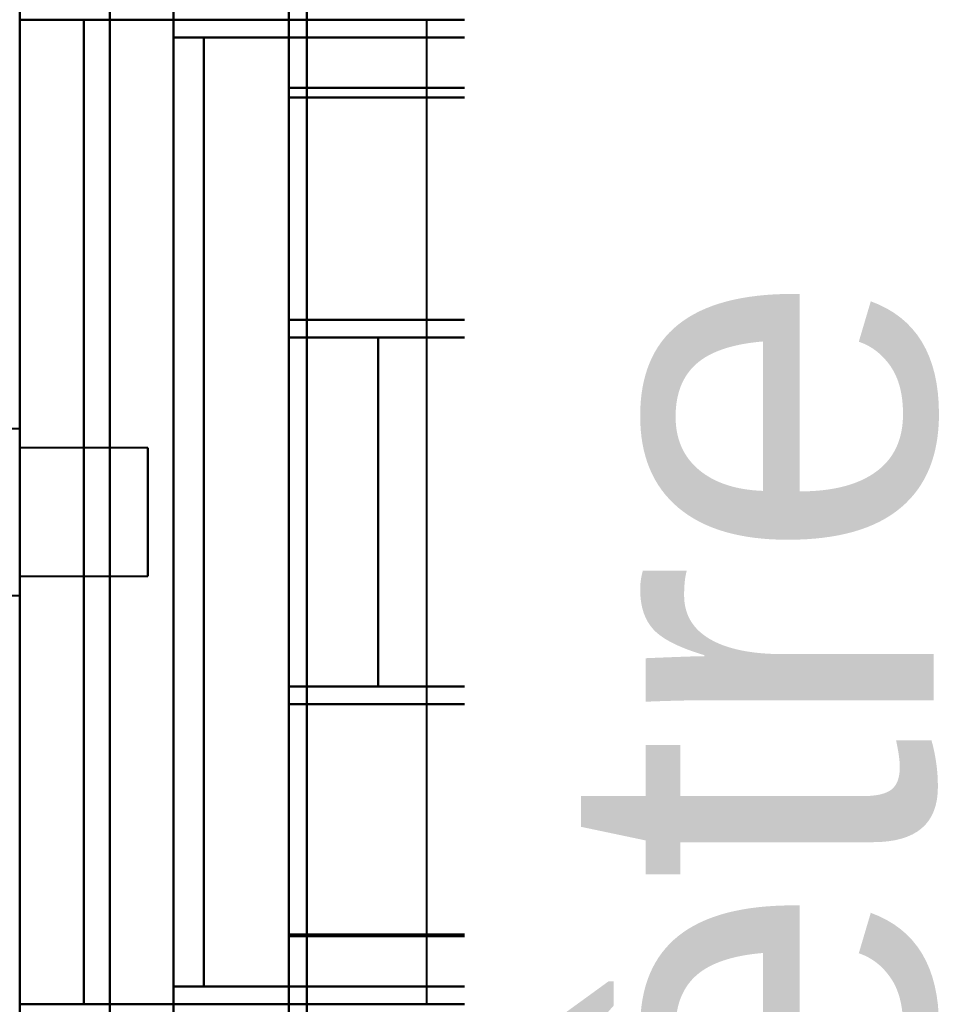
# Model space of a CAD drawing. Header units: millimetres. Extents: x -1352 to 2139, y -120 to 1046.
# Tile 70 of 77: x 585 to 621, y 824 to 863. Entities that reach past the tile are written whole.
import ezdxf

# ---------------------------------------------------------------- set-up
doc = ezdxf.new("R2010")
doc.units = ezdxf.units.MM
doc.layers.add('G-IMPT', color=8, linetype='Continuous', lineweight=40)
doc.styles.add('Arial_1', font='arial.ttf', dxfattribs={"height": 14.6304})

# ---------------------------------------------------------------- blocks, each defined once
blk = doc.blocks.new('NEXA 1000 CALQUES_dwg-755156-Avant')
at = {"layer": 'G-IMPT'}
for p, q in [((585, 128.972), (585, 972.772)), ((585, 616.883), (585, 921.872)), ((604, 921.872), (604, 616.883)), ((604, 616.883), (604, 921.872)), ((604.773, 921.281), (604.773, 617.429)), ((604.773, 617.429), (604.773, 921.281)), ((610, 920.838), (610, 617.839)), ((610, 617.839), (610, 920.838)), ((610.773, 920.246), (610.773, 618.386)), ((610.773, 618.386), (610.773, 920.246)), ((604, 909.862), (604, 604.872)), ((604, 604.872), (604, 909.862)), ((604.773, 909.315), (604.773, 605.464)), ((604.773, 605.464), (604.773, 909.315)), ((610, 908.906), (610, 605.907)), ((610, 605.907), (610, 908.906)), ((610.773, 908.359), (610.773, 606.498)), ((610.773, 606.498), (610.773, 908.359)), ((585, 808.194), (585, 878.194)), ((595.5, 808.194), (595.5, 878.194)), ((595.5, 878.194), (595.5, 808.194)), ((596.2, 878.194), (596.2, 808.194)), ((596.2, 808.194), (596.2, 878.194)), ((595.5, 877.713), (595.5, 808.693)), ((595.5, 808.693), (595.5, 877.713)), ((596.2, 808.693), (596.2, 877.713)), ((596.2, 877.713), (596.2, 808.693)), ((614.861, 862.572), (614.861, 863.899)), ((600.861, 862.572), (600.861, 824.172)), ((604.861, 862.572), (600.861, 862.572)), ((600.861, 862.572), (604.861, 862.572)), ((604.861, 862.572), (614.861, 862.572)), ((608.861, 862.572), (604.861, 862.572)), ((614.861, 862.572), (604.861, 862.572)), ((604.861, 862.572), (608.861, 862.572)), ((608.861, 861.872), (608.861, 862.572)), ((614.152, 862.572), (614.857, 862.572)), ((603.015, 861.872), (592.174, 861.872)), ((592.174, 861.872), (603.015, 861.872)), ((604.861, 861.872), (608.861, 861.872)), ((614.861, 861.872), (604.861, 861.872)), ((604.861, 861.872), (614.861, 861.872)), ((608.861, 861.872), (604.861, 861.872)), ((614.857, 861.872), (613.936, 861.872)), ((613.936, 861.872), (614.857, 861.872)), ((614.861, 850.872), (614.861, 861.872)), ((611.528, 860.872), (610.22, 860.872)), ((610.22, 860.872), (611.528, 860.872)), ((595.5, 859.917), (595.5, 850.872)), ((595.5, 850.872), (595.5, 859.917)), ((595.5, 850.172), (595.5, 859.534)), ((595.5, 859.534), (595.5, 850.172)), ((610.22, 857.872), (611.528, 857.872)), ((611.528, 857.872), (610.22, 857.872)), ((595.5, 850.872), (603.015, 850.872)), ((603.015, 850.872), (595.5, 850.872)), ((608.861, 850.872), (604.861, 850.872)), ((604.861, 850.872), (614.861, 850.872)), ((614.861, 850.872), (604.861, 850.872)), ((604.861, 850.872), (608.861, 850.872)), ((608.861, 850.172), (608.861, 850.872)), ((613.709, 850.872), (614.857, 850.872)), ((614.857, 850.872), (613.709, 850.872)), ((595.5, 850.172), (613.709, 850.172)), ((595.5, 850.172), (598.974, 850.172)), ((598.974, 850.172), (595.5, 850.172)), ((604.861, 850.172), (608.861, 850.172)), ((608.861, 850.172), (604.861, 850.172)), ((611.865, 849.872), (605, 849.872)), ((605, 843.372), (605, 849.872)), ((605, 849.872), (605, 843.372)), ((614.861, 850.172), (608.536, 850.172)), ((608.536, 850.172), (614.861, 850.172)), ((614.857, 850.172), (613.709, 850.172)), ((613.709, 850.172), (614.857, 850.172)), ((614.861, 836.572), (614.861, 850.172)), ((611.865, 849.522), (605, 849.522)), ((605, 849.522), (605, 843.372)), ((605, 843.372), (605, 849.522)), ((585, 846.622), (582.785, 846.622)), ((585, 843.372), (585, 846.622)), ((585, 846.622), (585, 843.372)), ((585, 840.122), (585, 846.187)), ((590, 845.872), (585, 845.872)), ((585, 845.872), (585, 843.372)), ((585, 843.372), (585, 845.872)), ((590, 845.872), (590, 843.372)), ((590, 843.372), (590, 845.872)), ((611.554, 843.372), (611.711, 845.372)), ((611.711, 845.372), (611.554, 843.372)), ((611.711, 845.372), (612.014, 845.372)), ((612.014, 845.372), (611.711, 845.372)), ((612.014, 845.372), (612.16, 843.372)), ((612.16, 843.372), (612.014, 845.372)), ((585, 840.558), (585, 843.372)), ((585, 843.372), (585, 840.872)), ((585, 843.372), (585, 840.122)), ((585, 840.872), (585, 843.372)), ((590, 843.372), (590, 840.872)), ((590, 840.872), (590, 843.372)), ((605, 836.872), (605, 843.372)), ((605, 843.372), (605, 837.222)), ((605, 843.372), (605, 836.872)), ((605, 837.222), (605, 843.372)), ((611.711, 841.372), (611.554, 843.372)), ((611.554, 843.372), (611.711, 841.372)), ((612.16, 843.372), (612.014, 841.372)), ((612.014, 841.372), (612.16, 843.372)), ((612.014, 841.372), (611.711, 841.372)), ((611.711, 841.372), (612.014, 841.372)), ((585, 840.872), (590, 840.872)), ((582.785, 840.122), (585, 840.122)), ((605, 837.222), (611.865, 837.222)), ((605, 836.872), (611.865, 836.872)), ((613.709, 836.572), (595.5, 836.572)), ((598.974, 836.572), (595.5, 836.572)), ((595.5, 836.572), (598.974, 836.572)), ((595.5, 826.894), (595.5, 836.572)), ((595.5, 836.572), (595.5, 826.894)), ((608.861, 836.572), (604.861, 836.572)), ((604.861, 836.572), (608.861, 836.572)), ((608.536, 836.572), (614.861, 836.572)), ((614.861, 836.572), (608.536, 836.572)), ((608.861, 835.872), (608.861, 836.572)), ((613.709, 836.572), (614.857, 836.572)), ((614.857, 836.572), (613.709, 836.572)), ((603.015, 835.872), (595.5, 835.872)), ((595.5, 835.872), (603.015, 835.872)), ((595.5, 835.872), (595.5, 826.827)), ((595.5, 826.827), (595.5, 835.872)), ((604.861, 835.872), (608.861, 835.872)), ((614.861, 835.872), (604.861, 835.872)), ((604.861, 835.872), (614.861, 835.872)), ((608.861, 835.872), (604.861, 835.872)), ((614.857, 835.872), (613.709, 835.872)), ((613.709, 835.872), (614.857, 835.872)), ((614.861, 824.872), (614.861, 835.872)), ((611.528, 828.872), (610.22, 828.872)), ((610.22, 828.872), (611.528, 828.872)), ((610.22, 825.872), (611.528, 825.872)), ((611.528, 825.872), (610.22, 825.872)), ((592.174, 824.872), (603.015, 824.872)), ((603.015, 824.872), (592.174, 824.872)), ((608.861, 824.872), (604.861, 824.872)), ((604.861, 824.872), (614.861, 824.872)), ((614.861, 824.872), (604.861, 824.872)), ((604.861, 824.872), (608.861, 824.872)), ((608.861, 824.172), (608.861, 824.872)), ((613.936, 824.872), (614.857, 824.872)), ((614.857, 824.872), (613.936, 824.872)), ((600.861, 824.172), (604.861, 824.172)), ((614.861, 824.172), (604.861, 824.172)), ((604.861, 824.172), (608.861, 824.172)), ((604.861, 824.172), (614.861, 824.172)), ((608.861, 824.172), (604.861, 824.172)), ((614.857, 824.172), (614.152, 824.172)), ((614.152, 824.172), (614.857, 824.172)), ((614.861, 822.846), (614.861, 824.172))]:
    blk.add_line(p, q, dxfattribs=at)
at = {"layer": 'G-IMPT', "flags": 128}
for points in [[(585, 972.772), (585, 761.822), (585, 550.872), (585, 339.922), (585, 128.972)], [(585, 882.872), (585, 863.122), (585, 843.372), (585, 823.622), (585, 803.872)], [(588.509, 882.872), (588.509, 863.122), (588.509, 843.372), (588.509, 823.622), (588.509, 803.872)], [(588.509, 803.872), (588.509, 823.622), (588.509, 843.372), (588.509, 863.122), (588.509, 882.872)], [(591, 882.872), (591, 863.122), (591, 843.372), (591, 823.622), (591, 803.872)], [(591, 803.872), (591, 823.622), (591, 843.372), (591, 863.122), (591, 882.872)], [(595.5, 882.872), (595.5, 877.134), (595.5, 871.395), (595.5, 865.656), (595.5, 859.917)], [(595.5, 859.917), (595.5, 865.656), (595.5, 871.395), (595.5, 877.134), (595.5, 882.872)], [(595.5, 859.534), (595.5, 865.194), (595.5, 870.853), (595.5, 876.513), (595.5, 882.172)], [(595.5, 882.172), (595.5, 876.513), (595.5, 870.853), (595.5, 865.194), (595.5, 859.534)], [(612.663, 859.534), (612.608, 864.62), (612.552, 869.705), (612.495, 874.789), (612.437, 879.872)], [(612.437, 879.872), (612.495, 874.789), (612.552, 869.705), (612.608, 864.62), (612.663, 859.534)], [(612.52, 879.872), (612.575, 874.885), (612.63, 869.896), (612.684, 864.907), (612.738, 859.917)], [(612.738, 859.917), (612.684, 864.907), (612.63, 869.896), (612.575, 874.885), (612.52, 879.872)], [(591, 861.872), (591, 865.622), (591, 869.372), (591, 873.122), (591, 876.872)], [(591, 876.872), (591, 873.122), (591, 869.372), (591, 865.622), (591, 861.872)], [(613.936, 876.872), (613.936, 873.122), (613.936, 869.372), (613.936, 865.622), (613.936, 861.872)], [(613.936, 861.872), (613.936, 865.622), (613.936, 869.372), (613.936, 873.122), (613.936, 876.872)], [(585, 810.572), (585, 826.972), (585, 843.372), (585, 859.772), (585, 876.172)], [(585, 810.572), (585, 826.972), (585, 843.372), (585, 859.772), (585, 876.172)], [(585, 810.572), (585, 826.972), (585, 843.372), (585, 859.772), (585, 876.172)], [(585, 876.172), (585, 859.772), (585, 843.372), (585, 826.972), (585, 810.572)], [(614.152, 876.172), (614.152, 872.772), (614.152, 869.372), (614.152, 865.972), (614.152, 862.572)], [(585, 872.872), (585, 858.122), (585, 843.372), (585, 828.622), (585, 813.872)], [(585, 813.872), (585, 828.622), (585, 843.372), (585, 858.122), (585, 872.872)], [(604.861, 872.872), (604.861, 870.297), (604.861, 867.722), (604.861, 865.147), (604.861, 862.572)], [(604.861, 862.572), (604.861, 865.147), (604.861, 867.722), (604.861, 870.297), (604.861, 872.872)], [(614.857, 862.572), (614.857, 862.866), (614.857, 863.159), (614.857, 863.453), (614.857, 863.746)], [(585, 824.172), (585, 833.772), (585, 843.372), (585, 852.972), (585, 862.572)], [(585, 862.572), (585, 852.972), (585, 843.372), (585, 833.772), (585, 824.172)], [(585, 824.172), (585, 833.772), (585, 843.372), (585, 852.972), (585, 862.572)], [(585, 862.572), (585.625, 862.572), (586.25, 862.572), (586.875, 862.572), (587.5, 862.572)], [(585, 862.572), (585, 852.972), (585, 843.372), (585, 833.772), (585, 824.172)], [(587.5, 862.572), (586.875, 862.572), (586.25, 862.572), (585.625, 862.572), (585, 862.572)], [(587.5, 862.572), (586.875, 862.572), (586.25, 862.572), (585.625, 862.572), (585, 862.572)], [(585, 862.572), (585.625, 862.572), (586.25, 862.572), (586.875, 862.572), (587.5, 862.572)], [(587.5, 862.572), (587.5, 852.972), (587.5, 843.372), (587.5, 833.772), (587.5, 824.172)], [(587.5, 824.172), (587.5, 833.772), (587.5, 843.372), (587.5, 852.972), (587.5, 862.572)], [(587.5, 824.172), (587.5, 833.772), (587.5, 843.372), (587.5, 852.972), (587.5, 862.572)], [(587.5, 862.572), (587.5, 852.972), (587.5, 843.372), (587.5, 833.772), (587.5, 824.172)], [(587.5, 862.572), (587.5, 852.972), (587.5, 843.372), (587.5, 833.772), (587.5, 824.172)], [(587.5, 824.172), (587.5, 833.772), (587.5, 843.372), (587.5, 852.972), (587.5, 862.572)], [(614.152, 862.572), (607.489, 862.572), (600.826, 862.572), (594.163, 862.572), (587.5, 862.572)], [(587.5, 862.572), (587.5, 852.972), (587.5, 843.372), (587.5, 833.772), (587.5, 824.172)], [(604.861, 862.572), (600.521, 862.572), (596.18, 862.572), (591.84, 862.572), (587.5, 862.572)], [(587.5, 862.572), (594.163, 862.572), (600.826, 862.572), (607.489, 862.572), (614.152, 862.572)], [(587.5, 862.572), (591.84, 862.572), (596.18, 862.572), (600.521, 862.572), (604.861, 862.572)], [(587.5, 824.172), (587.5, 833.772), (587.5, 843.372), (587.5, 852.972), (587.5, 862.572)], [(604.861, 861.872), (601.396, 861.872), (597.93, 861.872), (594.465, 861.872), (591, 861.872)], [(591, 861.872), (591, 852.622), (591, 843.372), (591, 834.122), (591, 824.872)], [(591, 861.872), (594.465, 861.872), (597.93, 861.872), (601.396, 861.872), (604.861, 861.872)], [(613.936, 861.872), (608.202, 861.872), (602.468, 861.872), (596.734, 861.872), (591, 861.872)], [(591, 824.872), (591, 834.122), (591, 843.372), (591, 852.622), (591, 861.872)], [(591, 861.872), (596.734, 861.872), (602.468, 861.872), (608.202, 861.872), (613.936, 861.872)], [(592.174, 824.872), (592.174, 834.122), (592.174, 843.372), (592.174, 852.622), (592.174, 861.872)], [(592.174, 861.872), (595.346, 861.872), (598.517, 861.872), (601.689, 861.872), (604.861, 861.872)], [(604.861, 861.872), (601.689, 861.872), (598.517, 861.872), (595.346, 861.872), (592.174, 861.872)], [(592.174, 861.872), (592.174, 852.622), (592.174, 843.372), (592.174, 834.122), (592.174, 824.872)], [(603.015, 861.872), (603.477, 861.872), (603.938, 861.872), (604.399, 861.872), (604.861, 861.872)], [(603.015, 850.872), (603.015, 853.622), (603.015, 856.372), (603.015, 859.122), (603.015, 861.872)], [(603.015, 861.872), (603.015, 859.122), (603.015, 856.372), (603.015, 853.622), (603.015, 850.872)], [(604.861, 861.872), (604.399, 861.872), (603.938, 861.872), (603.477, 861.872), (603.015, 861.872)], [(604.861, 861.872), (604.861, 859.122), (604.861, 856.372), (604.861, 853.622), (604.861, 850.872)], [(604.861, 850.872), (604.861, 853.622), (604.861, 856.372), (604.861, 859.122), (604.861, 861.872)], [(604.861, 850.872), (604.861, 853.622), (604.861, 856.372), (604.861, 859.122), (604.861, 861.872)], [(604.861, 861.872), (604.861, 859.122), (604.861, 856.372), (604.861, 853.622), (604.861, 850.872)], [(604.861, 850.872), (604.861, 853.622), (604.861, 856.372), (604.861, 859.122), (604.861, 861.872)], [(604.861, 861.872), (604.861, 859.122), (604.861, 856.372), (604.861, 853.622), (604.861, 850.872)], [(614.857, 861.872), (614.857, 859.122), (614.857, 856.372), (614.857, 853.622), (614.857, 850.872)], [(614.857, 850.872), (614.857, 853.622), (614.857, 856.372), (614.857, 859.122), (614.857, 861.872)], [(605, 857.872), (605, 858.622), (605, 859.372), (605, 860.122), (605, 860.872)], [(605, 860.872), (605, 860.122), (605, 859.372), (605, 858.622), (605, 857.872)], [(610.22, 860.872), (608.915, 860.872), (607.61, 860.872), (606.305, 860.872), (605, 860.872)], [(605, 860.872), (605, 860.122), (605, 859.372), (605, 858.622), (605, 857.872)], [(611.528, 860.872), (609.896, 860.872), (608.264, 860.872), (606.632, 860.872), (605, 860.872)], [(605, 860.872), (606.305, 860.872), (607.61, 860.872), (608.915, 860.872), (610.22, 860.872)], [(605, 857.872), (605, 858.622), (605, 859.372), (605, 860.122), (605, 860.872)], [(605, 860.872), (606.632, 860.872), (608.264, 860.872), (609.896, 860.872), (611.528, 860.872)], [(610.22, 860.872), (610.22, 860.122), (610.22, 859.372), (610.22, 858.622), (610.22, 857.872)], [(610.22, 857.872), (610.22, 858.622), (610.22, 859.372), (610.22, 860.122), (610.22, 860.872)], [(611.528, 857.872), (611.528, 858.622), (611.528, 859.372), (611.528, 860.122), (611.528, 860.872)], [(611.528, 860.872), (611.528, 860.122), (611.528, 859.372), (611.528, 858.622), (611.528, 857.872)], [(595.5, 859.917), (599.809, 859.917), (604.119, 859.917), (608.428, 859.917), (612.738, 859.917)], [(612.738, 859.917), (608.428, 859.917), (604.119, 859.917), (599.809, 859.917), (595.5, 859.917)], [(595.5, 859.534), (599.791, 859.534), (604.082, 859.534), (608.373, 859.534), (612.663, 859.534)], [(612.663, 859.534), (608.373, 859.534), (604.082, 859.534), (599.791, 859.534), (595.5, 859.534)], [(605, 857.872), (606.305, 857.872), (607.61, 857.872), (608.915, 857.872), (610.22, 857.872)], [(610.22, 857.872), (608.915, 857.872), (607.61, 857.872), (606.305, 857.872), (605, 857.872)], [(605, 857.872), (606.632, 857.872), (608.264, 857.872), (609.896, 857.872), (611.528, 857.872)], [(611.528, 857.872), (609.896, 857.872), (608.264, 857.872), (606.632, 857.872), (605, 857.872)], [(604.861, 850.872), (602.521, 850.872), (600.18, 850.872), (597.84, 850.872), (595.5, 850.872)], [(595.5, 850.872), (595.5, 850.697), (595.5, 850.522), (595.5, 850.347), (595.5, 850.172)], [(595.5, 850.172), (595.5, 850.347), (595.5, 850.522), (595.5, 850.697), (595.5, 850.872)], [(595.5, 850.872), (597.84, 850.872), (600.18, 850.872), (602.521, 850.872), (604.861, 850.872)], [(595.5, 850.872), (597.84, 850.872), (600.18, 850.872), (602.521, 850.872), (604.861, 850.872)], [(604.861, 850.872), (602.521, 850.872), (600.18, 850.872), (597.84, 850.872), (595.5, 850.872)], [(595.5, 850.872), (600.052, 850.872), (604.604, 850.872), (609.157, 850.872), (613.709, 850.872)], [(595.5, 850.172), (595.5, 850.347), (595.5, 850.522), (595.5, 850.697), (595.5, 850.872)], [(595.5, 850.872), (595.5, 850.697), (595.5, 850.522), (595.5, 850.347), (595.5, 850.172)], [(595.5, 850.172), (595.5, 850.347), (595.5, 850.522), (595.5, 850.697), (595.5, 850.872)], [(595.5, 850.872), (595.5, 850.697), (595.5, 850.522), (595.5, 850.347), (595.5, 850.172)], [(613.709, 850.872), (609.157, 850.872), (604.604, 850.872), (600.052, 850.872), (595.5, 850.872)], [(604.861, 850.872), (604.399, 850.872), (603.938, 850.872), (603.477, 850.872), (603.015, 850.872)], [(603.015, 850.872), (603.477, 850.872), (603.938, 850.872), (604.399, 850.872), (604.861, 850.872)], [(595.5, 850.172), (597.84, 850.172), (600.18, 850.172), (602.521, 850.172), (604.861, 850.172)], [(604.861, 850.172), (602.521, 850.172), (600.18, 850.172), (597.84, 850.172), (595.5, 850.172)], [(604.861, 850.172), (602.521, 850.172), (600.18, 850.172), (597.84, 850.172), (595.5, 850.172)], [(613.709, 850.172), (609.157, 850.172), (604.604, 850.172), (600.052, 850.172), (595.5, 850.172)], [(595.5, 850.172), (597.84, 850.172), (600.18, 850.172), (602.521, 850.172), (604.861, 850.172)], [(595.5, 850.172), (600.052, 850.172), (604.604, 850.172), (609.157, 850.172), (613.709, 850.172)], [(598.974, 836.572), (598.974, 839.972), (598.974, 843.372), (598.974, 846.772), (598.974, 850.172)], [(598.974, 850.172), (601.365, 850.172), (603.755, 850.172), (606.146, 850.172), (608.536, 850.172)], [(598.974, 850.172), (598.974, 846.772), (598.974, 843.372), (598.974, 839.972), (598.974, 836.572)], [(608.536, 850.172), (606.146, 850.172), (603.755, 850.172), (601.365, 850.172), (598.974, 850.172)], [(604.861, 850.172), (604.861, 846.772), (604.861, 843.372), (604.861, 839.972), (604.861, 836.572)], [(604.861, 836.572), (604.861, 839.972), (604.861, 843.372), (604.861, 846.772), (604.861, 850.172)], [(604.861, 836.572), (604.861, 839.972), (604.861, 843.372), (604.861, 846.772), (604.861, 850.172)], [(604.861, 850.172), (604.861, 846.772), (604.861, 843.372), (604.861, 839.972), (604.861, 836.572)], [(608.536, 836.572), (608.536, 839.972), (608.536, 843.372), (608.536, 846.772), (608.536, 850.172)], [(608.536, 850.172), (608.536, 846.772), (608.536, 843.372), (608.536, 839.972), (608.536, 836.572)], [(614.857, 850.172), (614.857, 846.772), (614.857, 843.372), (614.857, 839.972), (614.857, 836.572)], [(614.857, 836.572), (614.857, 839.972), (614.857, 843.372), (614.857, 846.772), (614.857, 850.172)], [(605, 843.372), (605, 843.872), (605, 844.372), (605, 844.872), (605, 845.372)], [(605, 845.372), (606.754, 845.372), (608.507, 845.372), (610.261, 845.372), (612.014, 845.372)], [(611.711, 845.372), (610.033, 845.372), (608.356, 845.372), (606.678, 845.372), (605, 845.372)], [(605, 845.372), (605, 844.872), (605, 844.372), (605, 843.872), (605, 843.372)], [(612.014, 845.372), (610.261, 845.372), (608.507, 845.372), (606.754, 845.372), (605, 845.372)], [(605, 845.372), (606.678, 845.372), (608.356, 845.372), (610.033, 845.372), (611.711, 845.372)], [(605, 845.372), (605, 844.872), (605, 844.372), (605, 843.872), (605, 843.372)], [(605, 843.372), (605, 843.872), (605, 844.372), (605, 844.872), (605, 845.372)], [(605, 841.372), (605, 841.872), (605, 842.372), (605, 842.872), (605, 843.372)], [(605, 843.372), (606.79, 843.372), (608.58, 843.372), (610.37, 843.372), (612.16, 843.372)], [(612.16, 843.372), (610.37, 843.372), (608.58, 843.372), (606.79, 843.372), (605, 843.372)], [(611.554, 843.372), (609.916, 843.372), (608.277, 843.372), (606.639, 843.372), (605, 843.372)], [(605, 843.372), (605, 842.872), (605, 842.372), (605, 841.872), (605, 841.372)], [(605, 843.372), (606.639, 843.372), (608.277, 843.372), (609.916, 843.372), (611.554, 843.372)], [(605, 843.372), (605, 842.872), (605, 842.372), (605, 841.872), (605, 841.372)], [(605, 841.372), (605, 841.872), (605, 842.372), (605, 842.872), (605, 843.372)], [(611.711, 841.372), (610.033, 841.372), (608.356, 841.372), (606.678, 841.372), (605, 841.372)], [(605, 841.372), (606.754, 841.372), (608.507, 841.372), (610.261, 841.372), (612.014, 841.372)], [(612.014, 841.372), (610.261, 841.372), (608.507, 841.372), (606.754, 841.372), (605, 841.372)], [(605, 841.372), (606.678, 841.372), (608.356, 841.372), (610.033, 841.372), (611.711, 841.372)], [(604.861, 836.572), (602.521, 836.572), (600.18, 836.572), (597.84, 836.572), (595.5, 836.572)], [(595.5, 836.572), (595.5, 836.397), (595.5, 836.222), (595.5, 836.047), (595.5, 835.872)], [(595.5, 835.872), (595.5, 836.047), (595.5, 836.222), (595.5, 836.397), (595.5, 836.572)], [(595.5, 836.572), (597.84, 836.572), (600.18, 836.572), (602.521, 836.572), (604.861, 836.572)], [(595.5, 835.872), (595.5, 836.047), (595.5, 836.222), (595.5, 836.397), (595.5, 836.572)], [(595.5, 836.572), (595.5, 836.397), (595.5, 836.222), (595.5, 836.047), (595.5, 835.872)], [(595.5, 835.872), (595.5, 836.047), (595.5, 836.222), (595.5, 836.397), (595.5, 836.572)], [(604.861, 836.572), (602.521, 836.572), (600.18, 836.572), (597.84, 836.572), (595.5, 836.572)], [(595.5, 836.572), (600.052, 836.572), (604.604, 836.572), (609.157, 836.572), (613.709, 836.572)], [(595.5, 836.572), (597.84, 836.572), (600.18, 836.572), (602.521, 836.572), (604.861, 836.572)], [(595.5, 836.572), (595.5, 836.397), (595.5, 836.222), (595.5, 836.047), (595.5, 835.872)], [(613.709, 836.572), (609.157, 836.572), (604.604, 836.572), (600.052, 836.572), (595.5, 836.572)], [(608.536, 836.572), (606.146, 836.572), (603.755, 836.572), (601.365, 836.572), (598.974, 836.572)], [(598.974, 836.572), (601.365, 836.572), (603.755, 836.572), (606.146, 836.572), (608.536, 836.572)], [(595.5, 835.872), (597.84, 835.872), (600.18, 835.872), (602.521, 835.872), (604.861, 835.872)], [(604.861, 835.872), (602.521, 835.872), (600.18, 835.872), (597.84, 835.872), (595.5, 835.872)], [(595.5, 835.872), (597.84, 835.872), (600.18, 835.872), (602.521, 835.872), (604.861, 835.872)], [(604.861, 835.872), (602.521, 835.872), (600.18, 835.872), (597.84, 835.872), (595.5, 835.872)], [(613.709, 835.872), (609.157, 835.872), (604.604, 835.872), (600.052, 835.872), (595.5, 835.872)], [(595.5, 835.872), (600.052, 835.872), (604.604, 835.872), (609.157, 835.872), (613.709, 835.872)], [(603.015, 835.872), (603.477, 835.872), (603.938, 835.872), (604.399, 835.872), (604.861, 835.872)], [(603.015, 824.872), (603.015, 827.622), (603.015, 830.372), (603.015, 833.122), (603.015, 835.872)], [(603.015, 835.872), (603.015, 833.122), (603.015, 830.372), (603.015, 827.622), (603.015, 824.872)], [(604.861, 835.872), (604.399, 835.872), (603.938, 835.872), (603.477, 835.872), (603.015, 835.872)], [(604.861, 835.872), (604.861, 833.122), (604.861, 830.372), (604.861, 827.622), (604.861, 824.872)], [(604.861, 824.872), (604.861, 827.622), (604.861, 830.372), (604.861, 833.122), (604.861, 835.872)], [(604.861, 824.872), (604.861, 827.622), (604.861, 830.372), (604.861, 833.122), (604.861, 835.872)], [(604.861, 835.872), (604.861, 833.122), (604.861, 830.372), (604.861, 827.622), (604.861, 824.872)], [(604.861, 824.872), (604.861, 827.622), (604.861, 830.372), (604.861, 833.122), (604.861, 835.872)], [(604.861, 835.872), (604.861, 833.122), (604.861, 830.372), (604.861, 827.622), (604.861, 824.872)], [(614.857, 835.872), (614.857, 833.122), (614.857, 830.372), (614.857, 827.622), (614.857, 824.872)], [(614.857, 824.872), (614.857, 827.622), (614.857, 830.372), (614.857, 833.122), (614.857, 835.872)], [(610.22, 828.872), (608.915, 828.872), (607.61, 828.872), (606.305, 828.872), (605, 828.872)], [(605, 828.872), (605, 828.122), (605, 827.372), (605, 826.622), (605, 825.872)], [(611.528, 828.872), (609.896, 828.872), (608.264, 828.872), (606.632, 828.872), (605, 828.872)], [(605, 828.872), (606.305, 828.872), (607.61, 828.872), (608.915, 828.872), (610.22, 828.872)], [(605, 825.872), (605, 826.622), (605, 827.372), (605, 828.122), (605, 828.872)], [(605, 828.872), (606.632, 828.872), (608.264, 828.872), (609.896, 828.872), (611.528, 828.872)], [(605, 828.872), (605, 828.122), (605, 827.372), (605, 826.622), (605, 825.872)], [(605, 825.872), (605, 826.622), (605, 827.372), (605, 828.122), (605, 828.872)], [(610.22, 828.872), (610.22, 828.122), (610.22, 827.372), (610.22, 826.622), (610.22, 825.872)], [(610.22, 825.872), (610.22, 826.622), (610.22, 827.372), (610.22, 828.122), (610.22, 828.872)], [(611.528, 825.872), (611.528, 826.622), (611.528, 827.372), (611.528, 828.122), (611.528, 828.872)], [(611.528, 828.872), (611.528, 828.122), (611.528, 827.372), (611.528, 826.622), (611.528, 825.872)], [(595.5, 804.572), (595.5, 810.153), (595.5, 815.733), (595.5, 821.314), (595.5, 826.894)], [(612.659, 826.894), (608.37, 826.894), (604.08, 826.894), (599.79, 826.894), (595.5, 826.894)], [(595.5, 826.894), (595.5, 821.314), (595.5, 815.733), (595.5, 810.153), (595.5, 804.572)], [(595.5, 826.894), (599.79, 826.894), (604.08, 826.894), (608.37, 826.894), (612.659, 826.894)], [(595.5, 826.827), (595.5, 821.089), (595.5, 815.35), (595.5, 809.611), (595.5, 803.872)], [(595.5, 803.872), (595.5, 809.611), (595.5, 815.35), (595.5, 821.089), (595.5, 826.827)], [(595.5, 826.827), (599.809, 826.827), (604.119, 826.827), (608.428, 826.827), (612.738, 826.827)], [(612.738, 826.827), (608.428, 826.827), (604.119, 826.827), (599.809, 826.827), (595.5, 826.827)], [(612.437, 806.872), (612.494, 811.877), (612.549, 816.882), (612.605, 821.888), (612.659, 826.894)], [(612.659, 826.894), (612.605, 821.888), (612.549, 816.882), (612.494, 811.877), (612.437, 806.872)], [(612.738, 826.827), (612.684, 821.838), (612.63, 816.848), (612.575, 811.86), (612.52, 806.872)], [(612.52, 806.872), (612.575, 811.86), (612.63, 816.848), (612.684, 821.838), (612.738, 826.827)], [(605, 825.872), (606.305, 825.872), (607.61, 825.872), (608.915, 825.872), (610.22, 825.872)], [(610.22, 825.872), (608.915, 825.872), (607.61, 825.872), (606.305, 825.872), (605, 825.872)], [(605, 825.872), (606.632, 825.872), (608.264, 825.872), (609.896, 825.872), (611.528, 825.872)], [(611.528, 825.872), (609.896, 825.872), (608.264, 825.872), (606.632, 825.872), (605, 825.872)], [(591, 824.872), (594.465, 824.872), (597.93, 824.872), (601.396, 824.872), (604.861, 824.872)], [(604.861, 824.872), (601.396, 824.872), (597.93, 824.872), (594.465, 824.872), (591, 824.872)], [(591, 824.872), (596.734, 824.872), (602.468, 824.872), (608.202, 824.872), (613.936, 824.872)], [(591, 809.872), (591, 813.622), (591, 817.372), (591, 821.122), (591, 824.872)], [(591, 824.872), (591, 821.122), (591, 817.372), (591, 813.622), (591, 809.872)], [(613.936, 824.872), (608.202, 824.872), (602.468, 824.872), (596.734, 824.872), (591, 824.872)], [(604.861, 824.872), (601.689, 824.872), (598.517, 824.872), (595.346, 824.872), (592.174, 824.872)], [(592.174, 824.872), (595.346, 824.872), (598.517, 824.872), (601.689, 824.872), (604.861, 824.872)], [(604.861, 824.872), (604.399, 824.872), (603.938, 824.872), (603.477, 824.872), (603.015, 824.872)], [(603.015, 824.872), (603.477, 824.872), (603.938, 824.872), (604.399, 824.872), (604.861, 824.872)], [(613.936, 809.872), (613.936, 813.622), (613.936, 817.372), (613.936, 821.122), (613.936, 824.872)], [(613.936, 824.872), (613.936, 821.122), (613.936, 817.372), (613.936, 813.622), (613.936, 809.872)], [(587.5, 824.172), (586.875, 824.172), (586.25, 824.172), (585.625, 824.172), (585, 824.172)], [(585, 824.172), (585.625, 824.172), (586.25, 824.172), (586.875, 824.172), (587.5, 824.172)], [(587.5, 824.172), (586.875, 824.172), (586.25, 824.172), (585.625, 824.172), (585, 824.172)], [(585, 824.172), (585.625, 824.172), (586.25, 824.172), (586.875, 824.172), (587.5, 824.172)], [(587.5, 824.172), (591.84, 824.172), (596.18, 824.172), (600.521, 824.172), (604.861, 824.172)], [(614.152, 824.172), (607.489, 824.172), (600.826, 824.172), (594.163, 824.172), (587.5, 824.172)], [(604.861, 824.172), (600.521, 824.172), (596.18, 824.172), (591.84, 824.172), (587.5, 824.172)], [(604.861, 824.172), (604.861, 821.597), (604.861, 819.022), (604.861, 816.447), (604.861, 813.872)], [(604.861, 813.872), (604.861, 816.447), (604.861, 819.022), (604.861, 821.597), (604.861, 824.172)], [(614.152, 810.572), (614.152, 813.972), (614.152, 817.372), (614.152, 820.772), (614.152, 824.172)], [(614.857, 822.999), (614.857, 823.292), (614.857, 823.586), (614.857, 823.879), (614.857, 824.172)], [(614.857, 824.172), (614.857, 823.879), (614.857, 823.586), (614.857, 823.292), (614.857, 822.999)]]:
    blk.add_lwpolyline(points, dxfattribs=at)
at = {"layer": 'G-IMPT'}
blk.add_open_spline([(606.163, 878.194), (605.333, 873.509), (604.098, 862.39), (603.306, 842.922), (604.236, 823.567), (605.514, 812.718), (606.359, 808.194)], degree=3, dxfattribs=at)
for points, knots in [([(606.359, 808.194), (605.975, 810.464), (605.425, 814.199), (604.8, 819.659), (604.25, 825.525), (603.759, 833.186), (603.528, 842.96), (603.688, 852.619), (604.135, 860.496), (604.644, 866.359), (605.251, 872.031), (605.787, 875.859), (606.163, 878.194)], [0, 0, 0, 0, 0.125, 0.1875, 0.25, 0.375, 0.5, 0.625, 0.75, 0.8125, 0.875, 1, 1, 1, 1]), ([(609.115, 876.13), (608.737, 873.94), (608.197, 870.349), (607.585, 865.024), (607.072, 859.515), (606.62, 852.101), (606.458, 843.006), (606.692, 833.803), (607.188, 826.594), (607.743, 821.085), (608.374, 815.96), (608.927, 812.457), (609.313, 810.33)], [0, 0, 0, 0, 0.125, 0.1875, 0.25, 0.375, 0.5, 0.625, 0.75, 0.8125, 0.875, 1, 1, 1, 1]), ([(609.313, 810.33), (608.913, 812.578), (608.354, 816.125), (607.729, 821.219), (607.329, 825.194), (606.998, 829.433), (606.743, 833.911), (606.576, 838.488), (606.507, 842.986), (606.542, 847.492), (606.675, 852.091), (606.898, 856.607), (607.201, 860.898), (607.578, 864.942), (608.176, 870.147), (608.722, 873.801), (609.115, 876.13)], [0, 0, 0, 0, 0.125, 0.1875, 0.25, 0.3125, 0.375, 0.4375, 0.5, 0.5625, 0.625, 0.6875, 0.75, 0.8125, 0.875, 1, 1, 1, 1]), ([(612.738, 859.917), (612.756, 858.668), (612.81, 856.845), (612.951, 854.777), (613.079, 853.431), (613.229, 852.31), (613.444, 851.21), (613.6, 850.872), (613.709, 850.872)], [0, 0, 0, 0, 0.25, 0.375, 0.5, 0.625, 0.75, 1, 1, 1, 1]), ([(613.709, 850.872), (613.655, 850.878), (613.548, 850.997), (613.39, 851.479), (613.229, 852.321), (613.079, 853.429), (612.951, 854.777), (612.81, 856.856), (612.754, 858.62), (612.738, 859.917)], [0, 0, 0, 0, 0.125, 0.25, 0.375, 0.5, 0.625, 0.75, 1, 1, 1, 1]), ([(613.709, 850.172), (613.596, 850.172), (613.431, 850.517), (613.203, 851.65), (613.043, 852.808), (612.905, 854.193), (612.751, 856.324), (612.687, 858.224), (612.663, 859.534)], [0, 0, 0, 0, 0.25, 0.375, 0.5, 0.625, 0.75, 1, 1, 1, 1]), ([(612.663, 859.534), (612.686, 858.177), (612.751, 856.337), (612.905, 854.191), (613.089, 852.347), (613.319, 850.963), (613.54, 850.299), (613.653, 850.178), (613.709, 850.172)], [0, 0, 0, 0, 0.25, 0.375, 0.5, 0.75, 0.875, 1, 1, 1, 1]), ([(610.953, 843.372), (610.97, 844.227), (611.018, 845.507), (611.127, 847.015), (611.227, 848.006), (611.362, 848.816), (611.529, 849.417), (611.705, 849.788), (611.865, 849.914), (612.018, 849.79), (612.233, 849.298), (612.458, 848.1), (612.605, 845.935), (612.651, 844.227), (612.659, 843.372)], [0, 0, 0, 0, 0.125, 0.1875, 0.25, 0.3125, 0.375, 0.4375, 0.5, 0.5625, 0.625, 0.75, 0.875, 1, 1, 1, 1]), ([(612.659, 843.372), (612.653, 843.869), (612.636, 844.806), (612.591, 846.043), (612.537, 846.932), (612.49, 847.48), (612.461, 847.772), (612.414, 848.187), (612.327, 848.756), (612.181, 849.366), (612.047, 849.704), (611.94, 849.847), (611.864, 849.885), (611.787, 849.847), (611.676, 849.703), (611.532, 849.364), (611.365, 848.754), (611.261, 848.185), (611.204, 847.769), (611.168, 847.477), (611.11, 846.929), (611.041, 846.041), (610.983, 844.805), (610.96, 843.869), (610.953, 843.372)], [0, 0, 0, 0, 0.0625, 0.125, 0.1875, 0.21875, 0.234375, 0.25, 0.3125, 0.375, 0.4375, 0.46875, 0.5, 0.53125, 0.5625, 0.625, 0.6875, 0.75, 0.765625, 0.78125, 0.8125, 0.875, 0.9375, 1, 1, 1, 1]), ([(612.619, 843.372), (612.612, 844.181), (612.567, 845.797), (612.427, 847.845), (612.213, 848.979), (612.01, 849.444), (611.865, 849.562), (611.713, 849.443), (611.547, 849.092), (611.39, 848.523), (611.263, 847.756), (611.169, 846.819), (611.066, 845.392), (611.021, 844.181), (611.005, 843.372)], [0, 0, 0, 0, 0.125, 0.25, 0.375, 0.4375, 0.5, 0.5625, 0.625, 0.6875, 0.75, 0.8125, 0.875, 1, 1, 1, 1]), ([(611.005, 843.372), (611.012, 843.842), (611.033, 844.728), (611.088, 845.897), (611.153, 846.738), (611.208, 847.256), (611.242, 847.533), (611.295, 847.926), (611.393, 848.464), (611.55, 849.041), (611.686, 849.362), (611.791, 849.498), (611.864, 849.534), (611.936, 849.498), (612.038, 849.363), (612.164, 849.043), (612.303, 848.466), (612.386, 847.928), (612.43, 847.535), (612.458, 847.258), (612.503, 846.74), (612.555, 845.899), (612.597, 844.729), (612.614, 843.842), (612.619, 843.372)], [0, 0, 0, 0, 0.0625, 0.125, 0.1875, 0.21875, 0.234375, 0.25, 0.3125, 0.375, 0.4375, 0.46875, 0.5, 0.53125, 0.5625, 0.625, 0.6875, 0.75, 0.765625, 0.78125, 0.8125, 0.875, 0.9375, 1, 1, 1, 1]), ([(610.953, 843.372), (610.96, 842.876), (610.983, 841.939), (611.041, 840.704), (611.11, 839.815), (611.168, 839.268), (611.204, 838.975), (611.261, 838.56), (611.365, 837.991), (611.532, 837.381), (611.676, 837.042), (611.787, 836.898), (611.864, 836.86), (611.94, 836.897), (612.047, 837.041), (612.181, 837.379), (612.327, 837.988), (612.414, 838.557), (612.461, 838.973), (612.49, 839.265), (612.537, 839.813), (612.591, 840.702), (612.636, 841.938), (612.653, 842.875), (612.659, 843.372)], [0, 0, 0, 0, 0.0625, 0.125, 0.1875, 0.21875, 0.234375, 0.25, 0.3125, 0.375, 0.4375, 0.46875, 0.5, 0.53125, 0.5625, 0.625, 0.6875, 0.75, 0.765625, 0.78125, 0.8125, 0.875, 0.9375, 1, 1, 1, 1]), ([(612.659, 843.372), (612.651, 842.517), (612.605, 840.809), (612.458, 838.645), (612.233, 837.447), (612.018, 836.955), (611.865, 836.831), (611.705, 836.957), (611.529, 837.327), (611.362, 837.928), (611.227, 838.739), (611.127, 839.729), (611.018, 841.238), (610.97, 842.518), (610.953, 843.372)], [0, 0, 0, 0, 0.125, 0.25, 0.375, 0.4375, 0.5, 0.5625, 0.625, 0.6875, 0.75, 0.8125, 0.875, 1, 1, 1, 1]), ([(611.005, 843.372), (611.021, 842.564), (611.066, 841.353), (611.169, 839.925), (611.263, 838.988), (611.39, 838.221), (611.547, 837.653), (611.713, 837.302), (611.865, 837.183), (612.01, 837.3), (612.213, 837.766), (612.427, 838.9), (612.567, 840.947), (612.612, 842.563), (612.619, 843.372)], [0, 0, 0, 0, 0.125, 0.1875, 0.25, 0.3125, 0.375, 0.4375, 0.5, 0.5625, 0.625, 0.75, 0.875, 1, 1, 1, 1]), ([(612.619, 843.372), (612.614, 842.902), (612.597, 842.015), (612.555, 840.846), (612.503, 840.005), (612.458, 839.486), (612.43, 839.21), (612.386, 838.817), (612.303, 838.278), (612.164, 837.702), (612.038, 837.382), (611.936, 837.246), (611.864, 837.21), (611.791, 837.246), (611.686, 837.383), (611.55, 837.703), (611.393, 838.281), (611.295, 838.819), (611.242, 839.212), (611.208, 839.489), (611.153, 840.007), (611.088, 840.848), (611.033, 842.017), (611.012, 842.903), (611.005, 843.372)], [0, 0, 0, 0, 0.0625, 0.125, 0.1875, 0.21875, 0.234375, 0.25, 0.3125, 0.375, 0.4375, 0.46875, 0.5, 0.53125, 0.5625, 0.625, 0.6875, 0.75, 0.765625, 0.78125, 0.8125, 0.875, 0.9375, 1, 1, 1, 1]), ([(612.659, 826.894), (612.679, 828.231), (612.738, 830.182), (612.892, 832.394), (613.031, 833.834), (613.193, 835.034), (613.425, 836.211), (613.593, 836.572), (613.709, 836.572)], [0, 0, 0, 0, 0.25, 0.375, 0.5, 0.625, 0.75, 1, 1, 1, 1]), ([(613.709, 836.572), (613.652, 836.566), (613.537, 836.439), (613.367, 835.923), (613.193, 835.023), (613.031, 833.837), (612.891, 832.395), (612.739, 830.17), (612.678, 828.283), (612.659, 826.894)], [0, 0, 0, 0, 0.125, 0.25, 0.375, 0.5, 0.625, 0.75, 1, 1, 1, 1]), ([(613.709, 835.872), (613.6, 835.872), (613.444, 835.535), (613.229, 834.435), (613.079, 833.313), (612.951, 831.968), (612.81, 829.9), (612.756, 828.077), (612.738, 826.827)], [0, 0, 0, 0, 0.25, 0.375, 0.5, 0.625, 0.75, 1, 1, 1, 1]), ([(612.738, 826.827), (612.754, 828.125), (612.81, 829.889), (612.951, 831.968), (613.079, 833.316), (613.229, 834.424), (613.39, 835.265), (613.548, 835.747), (613.655, 835.866), (613.709, 835.872)], [0, 0, 0, 0, 0.25, 0.375, 0.5, 0.625, 0.75, 0.875, 1, 1, 1, 1])]:
    blk.add_open_spline(points, degree=3, knots=knots, dxfattribs=at)

msp = doc.modelspace()

# ---------------------------------------------------------------- block references
at = {"layer": 'G-IMPT'}
msp.add_blockref('NEXA 1000 CALQUES_dwg-755156-Avant', (0, 0), dxfattribs=at)

# ---------------------------------------------------------------- next in the draw order: texts
at = {"color": 5, "lineweight": 30, "insert": (606.006, 811.336), "char_height": 14.6304, "width": 99.20583, "attachment_point": 2, "rotation": 90, "line_spacing_factor": 0.941778, "style": 'Arial_1', "bg_fill": 3, "box_fill_scale": 1.25, "bg_fill_color": 256, "bg_fill_true_color": 13158600, "bg_fill_transparency": 0}
msp.add_mtext('Diamètre', dxfattribs=at)

doc.saveas('drawing.dxf')
